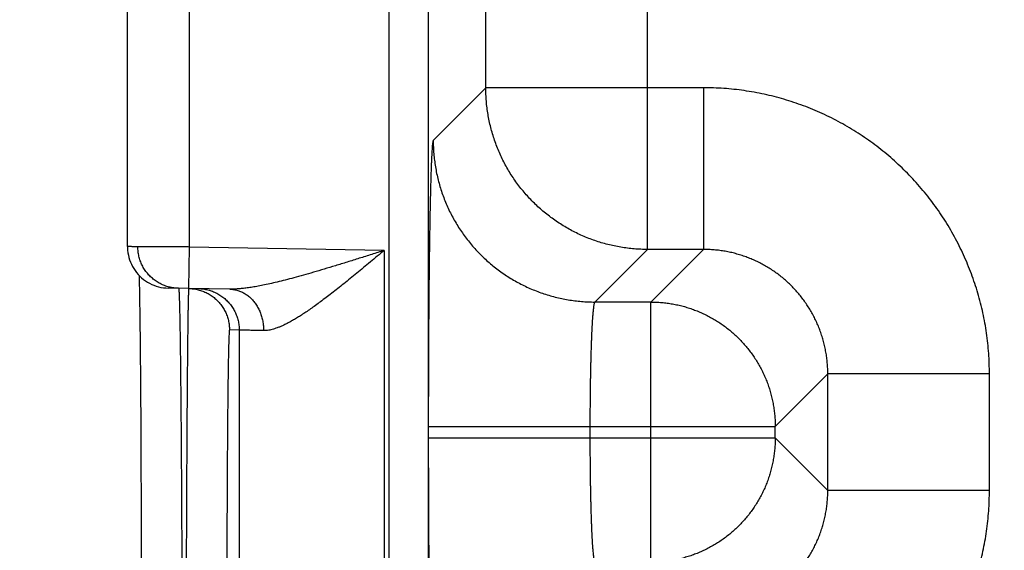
# Model space of a CAD drawing. Header units: inches. Extents: x 0 to 34, y 0 to 22.
# Tile 23 of 126: x 12.748 to 13.223, y 11.898 to 12.154. Entities that reach past the tile are written whole.
import ezdxf

# ---------------------------------------------------------------- set-up
doc = ezdxf.new("R2010")
doc.units = ezdxf.units.IN
doc.header["$LTSCALE"] = 1.87
doc.header["$MEASUREMENT"] = 0
doc.layers.get('0').update_dxf_attribs({"linetype": 'CONTINUOUS'})
doc.layers.add('DIMENSIONS', color=7, linetype='CONTINUOUS')
doc.styles.get("Standard").update_dxf_attribs({"font": 'txt', "width": 0.8})
doc.dimstyles.new('DIMSTYLE_1', dxfattribs={"dimtxt": 0.125, "dimasz": 0.18, "dimexe": 0.18, "dimexo": 0.0625, "dimgap": 0.09, "dimtad": 0, "dimtih": 1, "dimtoh": 1, "dimdec": 3, "dimzin": 4, "dimdsep": 46, "dimtxsty": 'STANDARD', "dimblk": '_FILLED', "dimblk1": '_FILLED', "dimblk2": '_FILLED', "dimcen": 0.09, "dimadec": 0, "dimazin": 0, "dimtp": 0.01, "dimtm": 0.01, "dimtfac": 1, "dimtdec": 3, "dimtofl": 0, "dimtmove": 0, "dimatfit": 3, "dimldrblk": '_FILLED', "dimfxl": 1, "dimtolj": 1, "dimtzin": 4, "dimarcsym": 0})

# ---------------------------------------------------------------- blocks, each defined once
blk = doc.blocks.new('*D21')
at = {"layer": 'DIMENSIONS', "color": 2, "linetype": 'CONTINUOUS'}
blk.add_line((14.04608, 11.71825), (12.11245, 11.71825), dxfattribs=at)
at = {"layer": 'DIMENSIONS', "color": 2, "linetype": 'CONTINUOUS', "width": 0.8}
for s, p in [('[', (11.24995, 11.65575)), (']', (11.94995, 11.65575)), ('7.249', (10.62495, 11.65575)), ('184.12', (11.34995, 11.65575))]:
    blk.add_text(s, height=0.125, dxfattribs=at).set_placement(p)
blk = doc.blocks.new('_FILLED')
at = {"color": 0, "linetype": 'BYBLOCK'}
blk.add_solid([(0, 0), (-1, 0.1736), (-1, -0.1736)], dxfattribs=at)

msp = doc.modelspace()

# ---------------------------------------------------------------- linework, layer by layer
at = {"color": 7, "linetype": 'CONTINUOUS'}
for p, q in [((12.92651, 18.66294), (12.92651, 11.27257)), ((12.9455, 18.66294), (12.9455, 11.27257)), ((13.05131, 12.0434), (13.05131, 12.79711)), ((12.97332, 12.12138), (12.97332, 12.71912)), ((12.80044, 12.04474), (12.80044, 12.29377)), ((12.83044, 12.04456), (12.83044, 12.29394)), ((12.97332, 12.12138), (12.94795, 12.09601)), ((13.07833, 12.12138), (12.97332, 12.12138)), ((13.07833, 12.12138), (13.07833, 12.0434)), ((12.83009, 12.02457), (12.83044, 12.04456)), ((12.92433, 12.04293), (12.83044, 12.04456)), ((12.92433, 12.04293), (12.92433, 11.36558)), ((13.05131, 12.0434), (13.02594, 12.01803)), ((13.07833, 12.0434), (13.05131, 12.0434)), ((13.05296, 12.01803), (13.07833, 12.0434)), ((12.80608, 12.03083), (12.80615, 12.02744)), ((12.80615, 12.02744), (12.80622, 12.02325)), ((12.84985, 12.02422), (12.82009, 12.02474)), ((12.80622, 12.02325), (12.80631, 12.01807)), ((12.80631, 12.01807), (12.80638, 12.01303)), ((13.05296, 12.01803), (13.02594, 12.01803)), ((13.05296, 11.89248), (13.05296, 12.01803)), ((12.80638, 12.01303), (12.80645, 12.00712)), ((12.80645, 12.00712), (12.80653, 12.00028)), ((12.85434, 12.00449), (12.84966, 12.00457)), ((12.85434, 12.00449), (12.85434, 11.40401)), ((12.80653, 12.00028), (12.8066, 11.99231)), ((12.8066, 11.99231), (12.80668, 11.98298)), ((12.80668, 11.98298), (12.80677, 11.972)), ((13.11295, 11.95804), (13.13832, 11.98341)), ((13.21631, 11.98341), (13.13832, 11.98341)), ((13.13832, 11.9271), (13.13832, 11.98341)), ((13.21631, 11.9271), (13.21631, 11.98341)), ((12.80677, 11.972), (12.80683, 11.96248)), ((12.80683, 11.96248), (12.80689, 11.9516)), ((12.94559, 11.95804), (13.11295, 11.95804)), ((12.94559, 11.95804), (12.94559, 11.95247)), ((13.02357, 11.95804), (13.02357, 11.95247)), ((13.11295, 11.95247), (13.11295, 11.95804)), ((12.94559, 11.95247), (13.11295, 11.95247)), ((13.11295, 11.95247), (13.13832, 11.9271)), ((12.80689, 11.9516), (12.80695, 11.93882)), ((12.80695, 11.93882), (12.80701, 11.92307)), ((13.21631, 11.9271), (13.13832, 11.9271)), ((12.80701, 11.92307), (12.80705, 11.91103)), ((12.80705, 11.91103), (12.80708, 11.89858)), ((12.80708, 11.89858), (12.8071, 11.88612))]:
    msp.add_line(p, q, dxfattribs=at)
msp.add_lwpolyline([(12.80044, 12.04474), (12.80045, 12.04413), (12.80052, 12.04296), (12.80066, 12.0418), (12.80087, 12.04064), (12.80114, 12.0395), (12.80148, 12.03838), (12.80188, 12.03728), (12.80235, 12.03621), (12.80288, 12.03517), (12.80347, 12.03415), (12.80412, 12.03318), (12.80483, 12.03224), (12.80558, 12.03135), (12.80639, 12.0305), (12.80725, 12.02971), (12.80815, 12.02896), (12.8091, 12.02827), (12.81008, 12.02763), (12.8111, 12.02706), (12.81215, 12.02654), (12.81323, 12.02608), (12.81433, 12.02569), (12.81546, 12.02537), (12.8166, 12.02511), (12.81776, 12.02492), (12.81892, 12.0248), (12.82009, 12.02474)], dxfattribs=at)
for points, knots in [([(13.05131, 12.0434), (13.05024, 12.0434), (13.04809, 12.04344), (13.04487, 12.04364), (13.04166, 12.04398), (13.03847, 12.04444), (13.0353, 12.04504), (13.03216, 12.04577), (13.02905, 12.04662), (13.02598, 12.04761), (13.02296, 12.04872), (13.01998, 12.04995), (13.01705, 12.05131), (13.01419, 12.05278), (13.01138, 12.05438), (13.00865, 12.05609), (13.00599, 12.05791), (13.0034, 12.05983), (13.0009, 12.06187), (12.99848, 12.064), (12.99616, 12.06623), (12.99392, 12.06856), (12.99179, 12.07098), (12.98976, 12.07348), (12.98783, 12.07606), (12.98601, 12.07873), (12.9843, 12.08146), (12.98271, 12.08427), (12.98123, 12.08713), (12.97988, 12.09006), (12.97864, 12.09304), (12.97753, 12.09606), (12.97655, 12.09913), (12.97569, 12.10224), (12.97496, 12.10538), (12.97437, 12.10855), (12.9739, 12.11174), (12.97357, 12.11495), (12.97337, 12.11816), (12.97332, 12.12031), (12.97332, 12.12138)], [0, 0, 0, 0, 0.026315, 0.05263, 0.078945, 0.105261, 0.131577, 0.157893, 0.184209, 0.210526, 0.236843, 0.263161, 0.289478, 0.315796, 0.342114, 0.368432, 0.39475, 0.421068, 0.447387, 0.473705, 0.500023, 0.526342, 0.55266, 0.578978, 0.605297, 0.631615, 0.657932, 0.68425, 0.710567, 0.736885, 0.763203, 0.789519, 0.815835, 0.842151, 0.868467, 0.894785, 0.921098, 0.947404, 0.973703, 1, 1, 1, 1]), ([(13.21631, 11.98341), (13.21631, 11.98504), (13.21625, 11.98833), (13.21599, 11.99324), (13.21555, 11.99815), (13.21494, 12.00304), (13.21415, 12.00791), (13.21319, 12.01274), (13.21205, 12.01754), (13.21075, 12.02229), (13.20928, 12.02699), (13.20764, 12.03164), (13.20583, 12.03623), (13.20387, 12.04074), (13.20174, 12.04519), (13.19946, 12.04955), (13.19702, 12.05384), (13.19443, 12.05803), (13.19169, 12.06212), (13.18881, 12.06612), (13.18579, 12.07001), (13.18263, 12.07379), (13.17933, 12.07746), (13.17591, 12.081), (13.17237, 12.08442), (13.1687, 12.08772), (13.16492, 12.09088), (13.16103, 12.0939), (13.15703, 12.09678), (13.15293, 12.09952), (13.14874, 12.1021), (13.14446, 12.10454), (13.14009, 12.10682), (13.13565, 12.10895), (13.13113, 12.11092), (13.12654, 12.11272), (13.1219, 12.11436), (13.11719, 12.11583), (13.11244, 12.11713), (13.10765, 12.11827), (13.10281, 12.11923), (13.09795, 12.12001), (13.09306, 12.12063), (13.08816, 12.12106), (13.08324, 12.12133), (13.07997, 12.12138), (13.07833, 12.12138)], [0, 0, 0, 0, 0.022698, 0.045417, 0.068149, 0.090886, 0.113622, 0.136353, 0.159085, 0.181824, 0.204567, 0.227303, 0.250031, 0.272757, 0.295487, 0.31822, 0.340951, 0.363678, 0.386406, 0.409138, 0.431871, 0.454601, 0.477327, 0.500054, 0.522784, 0.545516, 0.568247, 0.590975, 0.613704, 0.636433, 0.659163, 0.681892, 0.704619, 0.727346, 0.750074, 0.772806, 0.795544, 0.818285, 0.841019, 0.863744, 0.886467, 0.909198, 0.931931, 0.954652, 0.977347, 1, 1, 1, 1]), ([(12.94795, 12.09601), (12.94791, 12.09597), (12.94785, 12.09578), (12.94776, 12.09543), (12.94768, 12.09489), (12.9476, 12.09417), (12.94751, 12.09328), (12.94743, 12.09221), (12.94735, 12.09097), (12.94726, 12.08955), (12.94718, 12.08796), (12.9471, 12.0862), (12.94702, 12.08427), (12.94694, 12.08218), (12.94686, 12.07993), (12.94679, 12.07752), (12.94671, 12.07495), (12.94664, 12.07223), (12.94657, 12.06936), (12.9465, 12.06634), (12.94643, 12.06319), (12.94637, 12.05989), (12.94631, 12.05647), (12.94625, 12.05291), (12.94619, 12.04923), (12.94613, 12.04544), (12.94608, 12.04152), (12.94603, 12.0375), (12.94598, 12.03338), (12.94593, 12.02916), (12.94589, 12.02484), (12.94585, 12.02044), (12.94581, 12.01595), (12.94577, 12.01139), (12.94574, 12.00677), (12.94571, 12.00207), (12.94569, 11.99732), (12.94566, 11.99252), (12.94564, 11.98767), (12.94562, 11.98279), (12.94561, 11.97787), (12.9456, 11.97293), (12.94559, 11.96797), (12.94559, 11.963), (12.94559, 11.95969), (12.94559, 11.95804)], [0, 0, 0, 0, 0.001426, 0.004083, 0.008016, 0.013231, 0.019726, 0.027494, 0.036531, 0.046826, 0.058362, 0.071121, 0.085088, 0.10025, 0.116588, 0.134078, 0.152694, 0.172414, 0.193218, 0.215077, 0.237959, 0.26183, 0.286661, 0.312428, 0.339095, 0.366623, 0.394974, 0.424112, 0.454004, 0.484609, 0.515884, 0.547787, 0.580279, 0.613319, 0.646868, 0.680886, 0.715324, 0.750126, 0.785237, 0.820624, 0.856256, 0.892079, 0.928025, 0.964023, 1, 1, 1, 1]), ([(12.94795, 12.09601), (12.94795, 12.09494), (12.948, 12.09279), (12.9482, 12.08957), (12.94853, 12.08637), (12.949, 12.08318), (12.9496, 12.08001), (12.95032, 12.07687), (12.95118, 12.07376), (12.95216, 12.07069), (12.95327, 12.06766), (12.95451, 12.06468), (12.95586, 12.06176), (12.95734, 12.05889), (12.95893, 12.05609), (12.96064, 12.05335), (12.96246, 12.05069), (12.96439, 12.04811), (12.96642, 12.0456), (12.96856, 12.04319), (12.97079, 12.04086), (12.97311, 12.03863), (12.97553, 12.03649), (12.97803, 12.03446), (12.98062, 12.03253), (12.98328, 12.03072), (12.98602, 12.02901), (12.98882, 12.02741), (12.99169, 12.02594), (12.99461, 12.02458), (12.99759, 12.02335), (13.00062, 12.02224), (13.00369, 12.02125), (13.00679, 12.0204), (13.00994, 12.01967), (13.0131, 12.01907), (13.01629, 12.01861), (13.0195, 12.01827), (13.02272, 12.01807), (13.02487, 12.01803), (13.02594, 12.01803)], [0, 0, 0, 0, 0.026313, 0.052627, 0.078941, 0.105256, 0.131571, 0.157886, 0.184201, 0.210517, 0.236833, 0.263149, 0.289465, 0.315782, 0.342098, 0.368415, 0.394732, 0.421049, 0.447367, 0.473684, 0.500001, 0.526318, 0.552636, 0.578953, 0.60527, 0.631587, 0.657904, 0.68422, 0.710537, 0.736853, 0.763169, 0.789485, 0.8158, 0.842115, 0.86843, 0.894745, 0.921059, 0.947373, 0.973687, 1, 1, 1, 1]), ([(12.83044, 12.04456), (12.82992, 12.04457), (12.82886, 12.04457), (12.82729, 12.04458), (12.82573, 12.04459), (12.82418, 12.0446), (12.82265, 12.04461), (12.82114, 12.04462), (12.81965, 12.04463), (12.81819, 12.04464), (12.81677, 12.04464), (12.81538, 12.04465), (12.81404, 12.04466), (12.81274, 12.04467), (12.81149, 12.04468), (12.8103, 12.04468), (12.80915, 12.04469), (12.80807, 12.04469), (12.80705, 12.0447), (12.8061, 12.04471), (12.80521, 12.04471), (12.8044, 12.04472), (12.80365, 12.04472), (12.80298, 12.04472), (12.80239, 12.04473), (12.80187, 12.04473), (12.80144, 12.04473), (12.80107, 12.04474), (12.80081, 12.04474), (12.80058, 12.04474), (12.80054, 12.04474), (12.80045, 12.04474), (12.80044, 12.04474)], [0, 0, 0, 0, 0.052626, 0.105099, 0.157274, 0.209004, 0.260148, 0.310582, 0.360188, 0.408821, 0.456319, 0.502545, 0.54739, 0.590733, 0.632434, 0.672367, 0.710433, 0.746535, 0.780556, 0.812384, 0.841944, 0.869174, 0.894008, 0.91638, 0.936223, 0.953469, 0.968071, 0.979991, 0.989197, 0.995659, 0.999359, 1, 1, 1, 1]), ([(12.82502, 12.02466), (12.82467, 12.02466), (12.82393, 12.0247), (12.82282, 12.02482), (12.82168, 12.025), (12.82056, 12.02525), (12.81945, 12.02556), (12.81836, 12.02594), (12.8173, 12.02638), (12.81626, 12.02688), (12.81526, 12.02744), (12.81428, 12.02805), (12.81335, 12.02872), (12.81245, 12.02945), (12.8116, 12.03022), (12.81079, 12.03104), (12.81003, 12.03191), (12.80933, 12.03282), (12.80867, 12.03376), (12.80808, 12.03475), (12.80753, 12.03576), (12.80705, 12.03681), (12.80663, 12.03788), (12.80627, 12.03897), (12.80598, 12.04009), (12.80575, 12.04122), (12.80558, 12.04235), (12.80549, 12.0435), (12.80546, 12.04427), (12.80546, 12.04465)], [0, 0, 0, 0, 0.034104, 0.071253, 0.108402, 0.145551, 0.1827, 0.219849, 0.256998, 0.294147, 0.331297, 0.368446, 0.405596, 0.442745, 0.479895, 0.517045, 0.554194, 0.591344, 0.628494, 0.665645, 0.702795, 0.739945, 0.777096, 0.814246, 0.851397, 0.888548, 0.925698, 0.962849, 1, 1, 1, 1]), ([(12.92433, 12.04293), (12.92232, 12.04229), (12.91831, 12.04101), (12.91235, 12.03912), (12.90651, 12.03729), (12.90085, 12.03555), (12.89543, 12.0339), (12.89027, 12.03238), (12.88542, 12.03098), (12.88088, 12.02973), (12.87666, 12.02862), (12.87276, 12.02765), (12.86917, 12.02682), (12.86589, 12.02612), (12.86289, 12.02554), (12.86017, 12.02508), (12.85769, 12.02472), (12.85545, 12.02447), (12.85341, 12.0243), (12.85157, 12.02422), (12.8504, 12.02421), (12.84985, 12.02422)], [0, 0, 0, 0, 0.08243, 0.163877, 0.243566, 0.320685, 0.394462, 0.464375, 0.530041, 0.59125, 0.647894, 0.700018, 0.747729, 0.79124, 0.830773, 0.866593, 0.898957, 0.92817, 0.954549, 0.978392, 1, 1, 1, 1]), ([(12.92433, 12.04293), (12.92321, 12.04199), (12.92098, 12.04013), (12.91765, 12.03736), (12.91436, 12.03463), (12.91113, 12.03196), (12.90797, 12.02938), (12.90489, 12.0269), (12.90192, 12.02453), (12.89905, 12.02229), (12.8963, 12.02018), (12.89368, 12.01822), (12.89119, 12.01639), (12.88882, 12.01471), (12.88657, 12.01318), (12.88445, 12.01178), (12.88246, 12.01052), (12.88057, 12.0094), (12.87881, 12.0084), (12.87715, 12.00752), (12.87559, 12.00676), (12.87413, 12.00611), (12.87276, 12.00557), (12.87148, 12.00512), (12.87027, 12.00477), (12.86915, 12.00451), (12.86808, 12.00433), (12.86709, 12.00423), (12.86644, 12.00422), (12.86613, 12.00423)], [0, 0, 0, 0, 0.061903, 0.123314, 0.183889, 0.243287, 0.301159, 0.357157, 0.410999, 0.462496, 0.511488, 0.55788, 0.601628, 0.642708, 0.681152, 0.71702, 0.750383, 0.78134, 0.810008, 0.836506, 0.860962, 0.883514, 0.904306, 0.923472, 0.941151, 0.957493, 0.972646, 0.986763, 1, 1, 1, 1]), ([(13.13832, 11.98341), (13.13832, 11.98428), (13.13829, 11.98603), (13.13811, 11.98864), (13.13783, 11.99125), (13.13743, 11.99384), (13.13692, 11.9964), (13.1363, 11.99895), (13.13557, 12.00146), (13.13473, 12.00394), (13.13378, 12.00638), (13.13272, 12.00878), (13.13157, 12.01113), (13.13031, 12.01342), (13.12895, 12.01566), (13.1275, 12.01784), (13.12595, 12.01995), (13.12431, 12.02199), (13.12259, 12.02396), (13.12078, 12.02585), (13.11889, 12.02766), (13.11692, 12.02938), (13.11488, 12.03102), (13.11277, 12.03257), (13.11059, 12.03402), (13.10835, 12.03538), (13.10606, 12.03664), (13.10371, 12.0378), (13.10131, 12.03885), (13.09887, 12.0398), (13.09639, 12.04064), (13.09388, 12.04137), (13.09133, 12.042), (13.08876, 12.04251), (13.08617, 12.0429), (13.08357, 12.04319), (13.08095, 12.04336), (13.0792, 12.0434), (13.07833, 12.0434)], [0, 0, 0, 0, 0.027805, 0.055604, 0.083399, 0.11119, 0.138978, 0.166763, 0.194545, 0.222325, 0.250101, 0.277875, 0.305646, 0.333415, 0.361182, 0.388947, 0.416712, 0.444475, 0.472238, 0.5, 0.527762, 0.555525, 0.583288, 0.611053, 0.638818, 0.666585, 0.694354, 0.722125, 0.749898, 0.777675, 0.805455, 0.833237, 0.861022, 0.88881, 0.916602, 0.944397, 0.972197, 1, 1, 1, 1]), ([(12.82516, 12.02455), (12.82517, 12.02443), (12.82522, 12.02421), (12.82525, 12.02369), (12.8253, 12.02301), (12.82535, 12.02211), (12.82539, 12.02103), (12.82544, 12.01975), (12.82548, 12.01828), (12.82553, 12.01662), (12.82557, 12.01477), (12.82562, 12.01273), (12.82567, 12.01051), (12.82571, 12.00811), (12.82576, 12.00553), (12.8258, 12.00277), (12.82585, 11.99984), (12.82589, 11.99674), (12.82593, 11.99348), (12.82598, 11.99005), (12.82602, 11.98647), (12.82606, 11.98273), (12.8261, 11.97885), (12.82614, 11.97482), (12.82618, 11.97065), (12.82622, 11.96634), (12.82626, 11.96191), (12.8263, 11.95735), (12.82633, 11.95267), (12.82637, 11.94787), (12.8264, 11.94297), (12.82643, 11.93796), (12.82646, 11.93285), (12.82649, 11.92766), (12.82652, 11.92238), (12.82655, 11.91702), (12.82658, 11.91158), (12.8266, 11.90608), (12.82663, 11.90052), (12.82665, 11.8949), (12.82667, 11.88924), (12.82669, 11.88354), (12.82671, 11.8778), (12.82673, 11.87204), (12.82674, 11.86625), (12.82676, 11.86046), (12.82677, 11.85659), (12.82677, 11.85465)], [0, 0, 0, 0, 0.001775, 0.004705, 0.008793, 0.014035, 0.020425, 0.027956, 0.03662, 0.046408, 0.057307, 0.069303, 0.082381, 0.096526, 0.111725, 0.127959, 0.145208, 0.163449, 0.182664, 0.202832, 0.223928, 0.245927, 0.268802, 0.292528, 0.317077, 0.342423, 0.368539, 0.395393, 0.422953, 0.451183, 0.480054, 0.509536, 0.539592, 0.570184, 0.601277, 0.632837, 0.664833, 0.697224, 0.729969, 0.763026, 0.796361, 0.829936, 0.863708, 0.89764, 0.931692, 0.965825, 1, 1, 1, 1]), ([(12.82997, 12.02447), (12.82997, 12.02434), (12.82992, 12.02413), (12.82991, 12.0236), (12.82987, 12.02293), (12.82984, 12.02203), (12.8298, 12.02095), (12.82977, 12.01967), (12.82973, 12.0182), (12.8297, 12.01654), (12.82966, 12.01469), (12.82963, 12.01266), (12.82959, 12.01044), (12.82956, 12.00803), (12.82953, 12.00545), (12.82949, 12.0027), (12.82946, 11.99977), (12.82942, 11.99667), (12.82939, 11.99341), (12.82936, 11.98998), (12.82932, 11.9864), (12.82929, 11.98267), (12.82926, 11.97878), (12.82923, 11.97475), (12.82919, 11.97058), (12.82916, 11.96628), (12.82913, 11.96184), (12.8291, 11.95729), (12.82907, 11.95261), (12.82905, 11.94781), (12.82902, 11.94291), (12.82899, 11.9379), (12.82897, 11.9328), (12.82894, 11.92761), (12.82892, 11.92233), (12.82889, 11.91696), (12.82887, 11.91153), (12.82885, 11.90603), (12.82883, 11.90047), (12.82881, 11.89486), (12.82879, 11.8892), (12.82877, 11.8835), (12.82875, 11.87776), (12.82874, 11.872), (12.82872, 11.86622), (12.82871, 11.86042), (12.8287, 11.85655), (12.8287, 11.85462)], [0, 0, 0, 0, 0.001759, 0.004679, 0.008758, 0.013991, 0.020374, 0.027899, 0.036557, 0.04634, 0.057236, 0.069232, 0.082312, 0.09646, 0.111658, 0.127889, 0.145136, 0.163381, 0.182599, 0.202767, 0.223862, 0.245861, 0.268738, 0.292469, 0.317025, 0.342377, 0.368495, 0.395347, 0.422907, 0.451141, 0.480018, 0.509499, 0.539551, 0.570143, 0.601243, 0.632814, 0.664816, 0.697209, 0.729953, 0.763011, 0.796344, 0.829914, 0.863681, 0.897611, 0.931667, 0.965809, 1, 1, 1, 1]), ([(12.83009, 12.02457), (12.83045, 12.02456), (12.83119, 12.02452), (12.8323, 12.02441), (12.83344, 12.02422), (12.83456, 12.02397), (12.83567, 12.02366), (12.83676, 12.02328), (12.83782, 12.02284), (12.83886, 12.02234), (12.83986, 12.02178), (12.84084, 12.02117), (12.84177, 12.0205), (12.84267, 12.01978), (12.84352, 12.019), (12.84433, 12.01818), (12.84509, 12.01732), (12.84579, 12.01641), (12.84645, 12.01546), (12.84705, 12.01448), (12.84759, 12.01346), (12.84807, 12.01242), (12.84849, 12.01134), (12.84885, 12.01025), (12.84914, 12.00914), (12.84937, 12.00801), (12.84954, 12.00687), (12.84964, 12.00572), (12.84966, 12.00496), (12.84966, 12.00457)], [0, 0, 0, 0, 0.034394, 0.071532, 0.10867, 0.145808, 0.182946, 0.220084, 0.257223, 0.294361, 0.331499, 0.368637, 0.405776, 0.442914, 0.480053, 0.517192, 0.55433, 0.591469, 0.628608, 0.665747, 0.702886, 0.740025, 0.777164, 0.814303, 0.851443, 0.888582, 0.925721, 0.962861, 1, 1, 1, 1]), ([(12.83469, 12.02449), (12.83507, 12.02448), (12.83584, 12.02445), (12.83698, 12.02433), (12.83812, 12.02414), (12.83924, 12.02389), (12.84035, 12.02358), (12.84144, 12.0232), (12.8425, 12.02276), (12.84354, 12.02226), (12.84454, 12.0217), (12.84552, 12.02109), (12.84645, 12.02042), (12.84735, 12.01969), (12.8482, 12.01892), (12.84901, 12.0181), (12.84977, 12.01723), (12.85047, 12.01633), (12.85113, 12.01538), (12.85172, 12.0144), (12.85227, 12.01338), (12.85275, 12.01233), (12.85317, 12.01126), (12.85353, 12.01017), (12.85382, 12.00906), (12.85405, 12.00793), (12.85421, 12.00679), (12.85431, 12.00564), (12.85434, 12.00487), (12.85434, 12.00449)], [0, 0, 0, 0, 0.037036, 0.074073, 0.111109, 0.148146, 0.185182, 0.222218, 0.259255, 0.296292, 0.333328, 0.370365, 0.407402, 0.444439, 0.481476, 0.518513, 0.55555, 0.592587, 0.629624, 0.666662, 0.703699, 0.740736, 0.777774, 0.814812, 0.851849, 0.888887, 0.925925, 0.962962, 1, 1, 1, 1]), ([(12.84985, 12.02422), (12.85017, 12.02422), (12.85081, 12.02418), (12.85176, 12.02407), (12.85271, 12.02389), (12.85364, 12.02364), (12.85457, 12.02333), (12.85547, 12.02295), (12.85636, 12.02251), (12.85722, 12.02201), (12.85806, 12.02145), (12.85886, 12.02084), (12.85964, 12.02017), (12.86038, 12.01945), (12.86109, 12.01867), (12.86176, 12.01785), (12.86239, 12.01698), (12.86297, 12.01608), (12.86351, 12.01513), (12.86401, 12.01414), (12.86445, 12.01313), (12.86485, 12.01208), (12.86519, 12.01101), (12.86548, 12.00991), (12.86572, 12.0088), (12.86591, 12.00767), (12.86604, 12.00653), (12.86612, 12.00538), (12.86613, 12.00461), (12.86613, 12.00423)], [0, 0, 0, 0, 0.033591, 0.067233, 0.100972, 0.134857, 0.168932, 0.203239, 0.237814, 0.27269, 0.307897, 0.343457, 0.379388, 0.415702, 0.452407, 0.489504, 0.526989, 0.564855, 0.603088, 0.64167, 0.680581, 0.719793, 0.75928, 0.799008, 0.838943, 0.879049, 0.919287, 0.959618, 1, 1, 1, 1]), ([(13.02594, 12.01803), (13.0259, 12.01801), (13.02581, 12.01789), (13.02571, 12.01767), (13.02561, 12.01732), (13.02551, 12.01686), (13.0254, 12.01629), (13.0253, 12.0156), (13.0252, 12.0148), (13.0251, 12.01388), (13.025, 12.01286), (13.02491, 12.01173), (13.02481, 12.01049), (13.02472, 12.00915), (13.02463, 12.0077), (13.02454, 12.00617), (13.02446, 12.00453), (13.02438, 12.00281), (13.0243, 12.00099), (13.02423, 11.99909), (13.02415, 11.99711), (13.02409, 11.99506), (13.02402, 11.99293), (13.02396, 11.99073), (13.02391, 11.98847), (13.02385, 11.98615), (13.02381, 11.98377), (13.02376, 11.98134), (13.02372, 11.97887), (13.02369, 11.97636), (13.02366, 11.97381), (13.02363, 11.97123), (13.02361, 11.96862), (13.02359, 11.96599), (13.02358, 11.96335), (13.02358, 11.96069), (13.02357, 11.95892), (13.02357, 11.95804)], [0, 0, 0, 0, 0.002498, 0.006617, 0.012558, 0.020374, 0.030076, 0.041659, 0.05511, 0.070405, 0.087518, 0.106417, 0.127067, 0.149429, 0.173458, 0.199108, 0.22633, 0.255071, 0.285272, 0.316876, 0.349821, 0.384042, 0.419471, 0.456039, 0.493674, 0.532302, 0.571848, 0.612233, 0.65338, 0.695207, 0.737631, 0.780569, 0.823937, 0.867649, 0.911621, 0.955768, 1, 1, 1, 1]), ([(13.05296, 12.01803), (13.05383, 12.01803), (13.05558, 12.01799), (13.05819, 12.01782), (13.06079, 12.01753), (13.06338, 12.01713), (13.06594, 12.01662), (13.06849, 12.016), (13.071, 12.01526), (13.07348, 12.01442), (13.07592, 12.01347), (13.07832, 12.01242), (13.08066, 12.01126), (13.08296, 12.01), (13.0852, 12.00864), (13.08737, 12.00719), (13.08949, 12.00564), (13.09153, 12.004), (13.0935, 12.00227), (13.09539, 12.00046), (13.0972, 11.99857), (13.09892, 11.9966), (13.10056, 11.99456), (13.10211, 11.99245), (13.10357, 11.99027), (13.10493, 11.98804), (13.10619, 11.98574), (13.10734, 11.98339), (13.1084, 11.981), (13.10935, 11.97856), (13.11019, 11.97608), (13.11092, 11.97357), (13.11155, 11.97102), (13.11206, 11.96845), (13.11246, 11.96587), (13.11274, 11.96327), (13.11291, 11.96065), (13.11295, 11.95891), (13.11295, 11.95804)], [0, 0, 0, 0, 0.027758, 0.055518, 0.083287, 0.111063, 0.138843, 0.166621, 0.194399, 0.222177, 0.249956, 0.277736, 0.305515, 0.333295, 0.361075, 0.388855, 0.416635, 0.444416, 0.472196, 0.499977, 0.527757, 0.555538, 0.583318, 0.611098, 0.638879, 0.666659, 0.694439, 0.722219, 0.749998, 0.777777, 0.805556, 0.833335, 0.861113, 0.888891, 0.916669, 0.944446, 0.972223, 1, 1, 1, 1]), ([(12.84966, 12.00457), (12.84962, 12.00457), (12.8496, 12.00439), (12.84955, 12.00417), (12.84952, 12.00368), (12.84947, 12.00306), (12.84943, 12.00223), (12.84938, 12.00124), (12.84934, 12.00006), (12.84929, 11.99871), (12.84925, 11.99718), (12.84921, 11.99547), (12.84917, 11.9936), (12.84912, 11.99155), (12.84908, 11.98934), (12.84904, 11.98697), (12.849, 11.98443), (12.84896, 11.98174), (12.84892, 11.97889), (12.84889, 11.97589), (12.84885, 11.97274), (12.84882, 11.96945), (12.84878, 11.96602), (12.84875, 11.96245), (12.84872, 11.95875), (12.84868, 11.95492), (12.84865, 11.95098), (12.84863, 11.94691), (12.8486, 11.94273), (12.84857, 11.93845), (12.84855, 11.93406), (12.84852, 11.92958), (12.8485, 11.925), (12.84848, 11.92034), (12.84846, 11.9156), (12.84844, 11.91078), (12.84843, 11.9059), (12.84841, 11.90095), (12.8484, 11.89595), (12.84839, 11.8909), (12.84838, 11.8858), (12.84837, 11.88067), (12.84836, 11.8755), (12.84836, 11.8703), (12.84835, 11.86509), (12.84835, 11.85986), (12.84835, 11.85637), (12.84835, 11.85462)], [0, 0, 0, 0, 0.000683, 0.002535, 0.005591, 0.009853, 0.01532, 0.021984, 0.029837, 0.03887, 0.049075, 0.060443, 0.072958, 0.086602, 0.101355, 0.117197, 0.134115, 0.152088, 0.171094, 0.191108, 0.212105, 0.234063, 0.256956, 0.280753, 0.305427, 0.330945, 0.357276, 0.384391, 0.412256, 0.440836, 0.470097, 0.500002, 0.530516, 0.561606, 0.593236, 0.625368, 0.657957, 0.690956, 0.724325, 0.758023, 0.79201, 0.826255, 0.860722, 0.895373, 0.930165, 0.965055, 1, 1, 1, 1]), ([(12.86613, 12.00423), (12.86561, 12.00424), (12.8646, 12.00426), (12.86314, 12.00429), (12.86179, 12.00432), (12.86055, 12.00435), (12.85941, 12.00438), (12.85838, 12.0044), (12.85747, 12.00442), (12.85668, 12.00444), (12.856, 12.00445), (12.85544, 12.00447), (12.85499, 12.00448), (12.85467, 12.00448), (12.85446, 12.00449), (12.85436, 12.00449), (12.85434, 12.00449)], [0, 0, 0, 0, 0.132421, 0.256148, 0.370951, 0.476632, 0.573009, 0.659918, 0.737211, 0.804752, 0.862427, 0.910135, 0.947798, 0.975355, 0.992764, 1, 1, 1, 1]), ([(12.94559, 11.95247), (12.94559, 11.95081), (12.94559, 11.9475), (12.94559, 11.94253), (12.9456, 11.93758), (12.94561, 11.93263), (12.94562, 11.92772), (12.94564, 11.92283), (12.94566, 11.91799), (12.94569, 11.91318), (12.94571, 11.90843), (12.94574, 11.90374), (12.94577, 11.89911), (12.94581, 11.89455), (12.94585, 11.89007), (12.94589, 11.88566), (12.94593, 11.88135), (12.94598, 11.87713), (12.94603, 11.873), (12.94608, 11.86898), (12.94613, 11.86507), (12.94619, 11.86127), (12.94625, 11.85759), (12.94631, 11.85404), (12.94637, 11.85061), (12.94643, 11.84732), (12.9465, 11.84416), (12.94657, 11.84114), (12.94664, 11.83827), (12.94671, 11.83555), (12.94679, 11.83299), (12.94686, 11.83057), (12.94694, 11.82832), (12.94702, 11.82623), (12.9471, 11.8243), (12.94718, 11.82255), (12.94726, 11.82096), (12.94735, 11.81954), (12.94743, 11.81829), (12.94751, 11.81722), (12.9476, 11.81633), (12.94768, 11.81562), (12.94776, 11.81508), (12.94785, 11.81472), (12.94791, 11.81454), (12.94795, 11.81449)], [0, 0, 0, 0, 0.035977, 0.071975, 0.107921, 0.143744, 0.179376, 0.214763, 0.249874, 0.284676, 0.319114, 0.353132, 0.386681, 0.419721, 0.452213, 0.484116, 0.515391, 0.545996, 0.575888, 0.605026, 0.633377, 0.660905, 0.687572, 0.713339, 0.73817, 0.762041, 0.784923, 0.806782, 0.827586, 0.847306, 0.865922, 0.883412, 0.89975, 0.914912, 0.928879, 0.941638, 0.953174, 0.963469, 0.972505, 0.980274, 0.986769, 0.991984, 0.995917, 0.998574, 1, 1, 1, 1]), ([(13.02357, 11.95247), (13.02357, 11.95158), (13.02358, 11.94981), (13.02358, 11.94716), (13.02359, 11.94451), (13.02361, 11.94188), (13.02363, 11.93928), (13.02366, 11.9367), (13.02369, 11.93415), (13.02372, 11.93163), (13.02376, 11.92916), (13.02381, 11.92673), (13.02385, 11.92436), (13.02391, 11.92203), (13.02396, 11.91977), (13.02402, 11.91758), (13.02409, 11.91545), (13.02415, 11.91339), (13.02423, 11.91141), (13.0243, 11.90951), (13.02438, 11.9077), (13.02446, 11.90597), (13.02454, 11.90434), (13.02463, 11.9028), (13.02472, 11.90136), (13.02481, 11.90002), (13.02491, 11.89878), (13.025, 11.89765), (13.0251, 11.89662), (13.0252, 11.89571), (13.0253, 11.89491), (13.0254, 11.89422), (13.02551, 11.89364), (13.02561, 11.89318), (13.02571, 11.89284), (13.02581, 11.89261), (13.0259, 11.8925), (13.02594, 11.89248)], [0, 0, 0, 0, 0.044232, 0.088379, 0.132351, 0.176063, 0.219431, 0.262369, 0.304793, 0.34662, 0.387767, 0.428152, 0.467698, 0.506326, 0.543961, 0.580529, 0.615958, 0.650179, 0.683124, 0.714728, 0.744929, 0.77367, 0.800892, 0.826542, 0.850571, 0.872933, 0.893583, 0.912482, 0.929595, 0.94489, 0.958341, 0.969924, 0.979626, 0.987442, 0.993383, 0.997502, 1, 1, 1, 1]), ([(13.11295, 11.95247), (13.11295, 11.9516), (13.11291, 11.94985), (13.11274, 11.94724), (13.11246, 11.94464), (13.11206, 11.94205), (13.11155, 11.93949), (13.11092, 11.93694), (13.11019, 11.93443), (13.10935, 11.93195), (13.1084, 11.92951), (13.10735, 11.92711), (13.10619, 11.92477), (13.10493, 11.92247), (13.10357, 11.92023), (13.10211, 11.91806), (13.10057, 11.91594), (13.09893, 11.9139), (13.0972, 11.91193), (13.09539, 11.91004), (13.0935, 11.90823), (13.09153, 11.90651), (13.08949, 11.90487), (13.08738, 11.90332), (13.0852, 11.90186), (13.08296, 11.90051), (13.08067, 11.89925), (13.07832, 11.89809), (13.07592, 11.89703), (13.07348, 11.89608), (13.071, 11.89524), (13.06849, 11.89451), (13.06595, 11.89388), (13.06338, 11.89337), (13.06079, 11.89297), (13.05819, 11.89269), (13.05558, 11.89252), (13.05383, 11.89248), (13.05296, 11.89248)], [0, 0, 0, 0, 0.027758, 0.055518, 0.083287, 0.111063, 0.138843, 0.166621, 0.194399, 0.222177, 0.249956, 0.277736, 0.305515, 0.333295, 0.361075, 0.388855, 0.416635, 0.444416, 0.472196, 0.499977, 0.527757, 0.555538, 0.583318, 0.611098, 0.638879, 0.666659, 0.694439, 0.722219, 0.749998, 0.777777, 0.805556, 0.833335, 0.861113, 0.888891, 0.916669, 0.944446, 0.972223, 1, 1, 1, 1]), ([(13.07833, 11.78912), (13.07997, 11.78912), (13.08325, 11.78918), (13.08817, 11.78944), (13.09308, 11.78988), (13.09797, 11.79049), (13.10283, 11.79128), (13.10767, 11.79224), (13.11246, 11.79338), (13.11721, 11.79468), (13.12192, 11.79615), (13.12657, 11.79779), (13.13115, 11.7996), (13.13567, 11.80156), (13.14011, 11.80369), (13.14448, 11.80597), (13.14876, 11.80841), (13.15295, 11.811), (13.15705, 11.81374), (13.16105, 11.81662), (13.16494, 11.81965), (13.16872, 11.8228), (13.17238, 11.8261), (13.17593, 11.82952), (13.17935, 11.83306), (13.18264, 11.83673), (13.1858, 11.84051), (13.18882, 11.8444), (13.19171, 11.8484), (13.19444, 11.8525), (13.19703, 11.85669), (13.19947, 11.86097), (13.20175, 11.86534), (13.20388, 11.86978), (13.20584, 11.8743), (13.20765, 11.87889), (13.20928, 11.88353), (13.21076, 11.88824), (13.21206, 11.89299), (13.21319, 11.89779), (13.21415, 11.90262), (13.21494, 11.90748), (13.21555, 11.91237), (13.21599, 11.91727), (13.21625, 11.92219), (13.21631, 11.92546), (13.21631, 11.9271)], [0, 0, 0, 0, 0.022698, 0.045417, 0.068149, 0.090886, 0.113622, 0.136353, 0.159085, 0.181824, 0.204567, 0.227303, 0.250031, 0.272757, 0.295487, 0.31822, 0.340951, 0.363678, 0.386406, 0.409138, 0.431871, 0.454601, 0.477327, 0.500054, 0.522784, 0.545516, 0.568247, 0.590975, 0.613704, 0.636433, 0.659163, 0.681892, 0.704619, 0.727346, 0.750074, 0.772806, 0.795544, 0.818285, 0.841019, 0.863744, 0.886467, 0.909198, 0.931931, 0.954652, 0.977347, 1, 1, 1, 1]), ([(13.07833, 11.86711), (13.0792, 11.86711), (13.08095, 11.86715), (13.08357, 11.86732), (13.08617, 11.8676), (13.08876, 11.868), (13.09133, 11.86851), (13.09388, 11.86913), (13.09639, 11.86986), (13.09887, 11.8707), (13.10131, 11.87165), (13.10371, 11.87271), (13.10606, 11.87386), (13.10835, 11.87512), (13.11059, 11.87648), (13.11277, 11.87793), (13.11488, 11.87948), (13.11692, 11.88112), (13.11889, 11.88285), (13.12078, 11.88465), (13.12259, 11.88655), (13.12431, 11.88851), (13.12595, 11.89055), (13.1275, 11.89267), (13.12895, 11.89484), (13.13031, 11.89708), (13.13157, 11.89938), (13.13272, 11.90172), (13.13378, 11.90412), (13.13473, 11.90656), (13.13557, 11.90904), (13.1363, 11.91156), (13.13692, 11.9141), (13.13743, 11.91667), (13.13783, 11.91926), (13.13811, 11.92186), (13.13829, 11.92448), (13.13832, 11.92623), (13.13832, 11.9271)], [0, 0, 0, 0, 0.027805, 0.055604, 0.083399, 0.11119, 0.138978, 0.166763, 0.194545, 0.222325, 0.250101, 0.277875, 0.305646, 0.333415, 0.361182, 0.388947, 0.416712, 0.444475, 0.472238, 0.5, 0.527762, 0.555525, 0.583288, 0.611053, 0.638818, 0.666585, 0.694354, 0.722125, 0.749898, 0.777675, 0.805455, 0.833237, 0.861022, 0.88881, 0.916602, 0.944397, 0.972197, 1, 1, 1, 1])]:
    msp.add_open_spline(points, degree=3, knots=knots, dxfattribs=at)
for points in [[(12.82511, 12.02465), (12.82515, 12.02465), (12.82515, 12.0246), (12.82516, 12.02455)], [(12.83001, 12.02457), (12.82997, 12.02457), (12.82997, 12.02452), (12.82997, 12.02447)], [(12.83001, 12.02457), (12.83004, 12.02457), (12.83006, 12.02457), (12.83009, 12.02457)]]:
    msp.add_open_spline(points, degree=3, dxfattribs=at)

# ---------------------------------------------------------------- dimensions: what is measured, and where the dimension line sits
at = {"layer": 'DIMENSIONS', "color": 2, "linetype": 'CONTINUOUS'}
dim = msp.add_ordinate_dim(feature_location=(14.04608, 11.71825), offset=(-1.93363, 0), dtype=0, origin=(14.10858, 18.96725), dimstyle='DIMSTYLE_1', dxfattribs=at)
dim.commit()
dim.dimension.update_dxf_attribs({"geometry": '*D21', "text_midpoint": (11.33745, 11.71825)})

doc.saveas('drawing.dxf')
